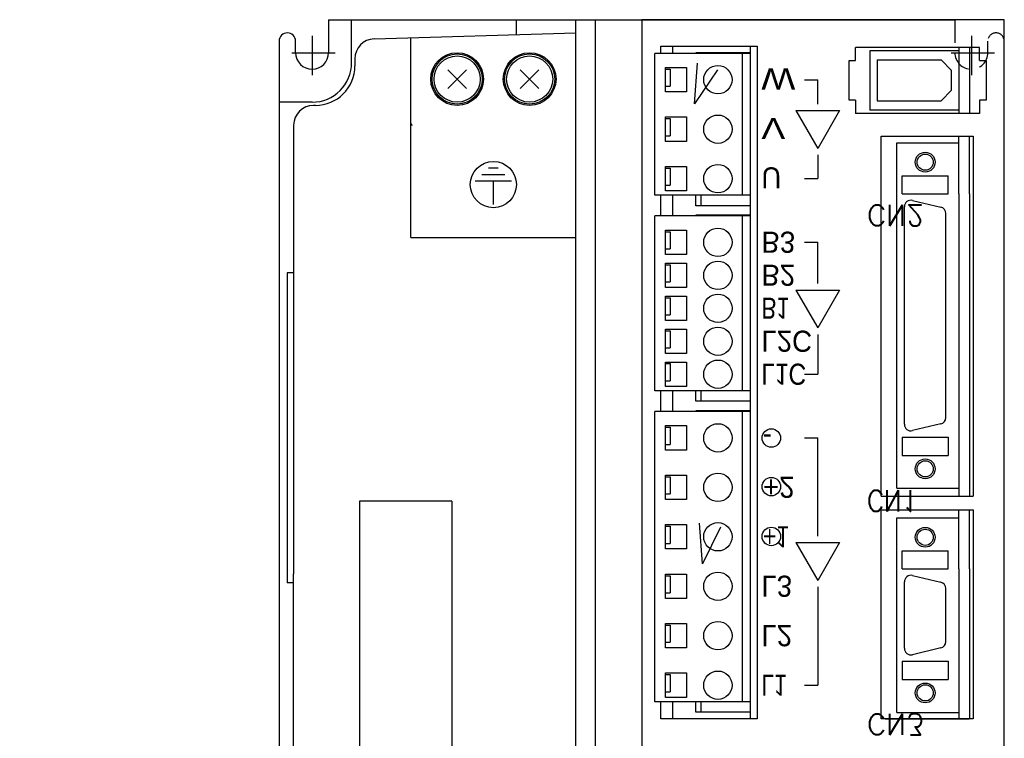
# Model space of a CAD drawing. Extents: x 4 to 2311, y -23 to 1597.
# Tile 12 of 18: x 280 to 355, y 1330 to 1384. Entities that reach past the tile are written whole.
import ezdxf

# ---------------------------------------------------------------- set-up
doc = ezdxf.new("R2010")
doc.units = 0
doc.header["$LTSCALE"] = 7
doc.header["$MEASUREMENT"] = 0
doc.linetypes.add('HIDDEN', pattern=[0.375, 0.25, -0.125])
for name, color, linetype in [('001', 7, 'CONTINUOUS'), ('002', 7, 'CONTINUOUS'), ('003', 7, 'CONTINUOUS'), ('2', 4, 'CONTINUOUS')]:
    doc.layers.add(name, color=color, linetype=linetype)
doc.styles.get("Standard").update_dxf_attribs({"font": 'Gulim.ttf', "width": 0.8})
doc.styles.add('TATEGAKI', font='TXT', dxfattribs={"height": 1, "bigfont": 'BIGFONT'})

msp = doc.modelspace()

# ---------------------------------------------------------------- linework, layer by layer
at = {"layer": '001', "color": 2}
for p, q in [((303.297, 1384.114), (350.797, 1384.114)), ((303.297, 1384.114), (303.297, 1381.614)), ((305.047, 1380.864), (305.047, 1384.114)), ((317.547, 1382.979), (317.547, 1384.114)), ((322.047, 1304.114), (322.047, 1384.114)), ((323.547, 1304.114), (323.547, 1384.114)), ((327.047, 1384.114), (327.047, 1304.114)), ((354.547, 1384.114), (327.047, 1384.114)), ((354.547, 1304.114), (354.547, 1384.114)), ((306.748, 1382.657), (322.047, 1383.114)), ((299.547, 1382.614), (299.547, 1305.614)), ((300.797, 1381.614), (300.797, 1382.489)), ((309.547, 1367.614), (309.547, 1382.74)), ((354.547, 1305.614), (354.547, 1382.489)), ((335.297, 1381.564), (328.047, 1381.564)), ((328.047, 1370.814), (328.047, 1381.564)), ((328.497, 1381.564), (328.497, 1382.114)), ((328.497, 1382.114), (335.797, 1382.114)), ((329.397, 1381.564), (329.397, 1382.114)), ((331.147, 1381.564), (331.147, 1381.614)), ((335.297, 1381.614), (331.147, 1381.614)), ((334.697, 1370.814), (334.697, 1381.564)), ((335.297, 1331.114), (335.297, 1382.114)), ((335.797, 1382.114), (335.797, 1331.114)), ((343.272, 1381.014), (343.272, 1382.014)), ((352.672, 1382.014), (343.272, 1382.014)), ((344.347, 1381.764), (344.347, 1377.264)), ((351.097, 1381.764), (344.347, 1381.764)), ((351.097, 1382.014), (351.097, 1377.014)), ((351.897, 1382.014), (351.897, 1377.014)), ((352.672, 1381.014), (352.672, 1382.014)), ((305.293, 1381.158), (305.293, 1380.614)), ((342.772, 1378.014), (342.772, 1381.014)), ((342.772, 1381.014), (343.272, 1381.014)), ((344.897, 1381.064), (344.897, 1377.964)), ((344.897, 1381.064), (349.747, 1381.064)), ((350.547, 1380.264), (349.747, 1381.064)), ((352.672, 1381.014), (353.172, 1381.014)), ((353.172, 1381.014), (353.172, 1378.014)), ((312.34, 1378.906), (313.754, 1380.321)), ((312.34, 1380.321), (313.754, 1378.906)), ((317.84, 1378.906), (319.254, 1380.321)), ((317.84, 1380.321), (319.254, 1378.906)), ((328.847, 1378.639), (328.847, 1380.489)), ((328.847, 1380.489), (330.447, 1380.489)), ((328.847, 1380.364), (329.197, 1380.364)), ((329.197, 1380.364), (329.197, 1379.064)), ((330.447, 1380.489), (330.447, 1378.639)), ((350.547, 1378.764), (350.547, 1380.264)), ((339.394, 1379.564), (340.394, 1379.564)), ((340.394, 1377.722), (340.394, 1379.564)), ((328.847, 1379.064), (329.197, 1379.064)), ((330.447, 1378.639), (328.847, 1378.639)), ((350.547, 1378.764), (349.747, 1377.964)), ((302.047, 1377.864), (299.547, 1377.864)), ((343.272, 1378.014), (342.772, 1378.014)), ((343.272, 1378.014), (343.272, 1377.014)), ((344.897, 1377.964), (349.747, 1377.964)), ((353.172, 1378.014), (352.672, 1378.014)), ((352.672, 1378.014), (352.672, 1377.014)), ((302.293, 1377.614), (302.147, 1377.614)), ((338.742, 1377.222), (342.045, 1377.222)), ((338.742, 1377.222), (340.394, 1374.362)), ((342.045, 1377.222), (340.394, 1374.362)), ((351.097, 1377.264), (344.347, 1377.264)), ((328.847, 1374.889), (328.847, 1376.739)), ((328.847, 1376.739), (330.447, 1376.739)), ((328.847, 1376.614), (329.197, 1376.614)), ((329.197, 1376.614), (329.197, 1375.314)), ((330.447, 1376.739), (330.447, 1374.889)), ((352.672, 1377.014), (343.272, 1377.014)), ((300.647, 1376.114), (300.647, 1342.114)), ((328.847, 1375.314), (329.197, 1375.314)), ((330.447, 1374.889), (328.847, 1374.889)), ((345.197, 1347.989), (345.197, 1375.289)), ((345.197, 1375.289), (352.197, 1375.289)), ((351.097, 1370.917), (351.097, 1375.289)), ((351.897, 1370.917), (351.897, 1375.289)), ((352.197, 1375.289), (352.197, 1347.989)), ((346.397, 1348.589), (346.397, 1374.789)), ((346.397, 1374.789), (351.097, 1374.789)), ((340.394, 1373.862), (340.394, 1372.064)), ((316.172, 1372.864), (315.422, 1372.864)), ((328.847, 1371.139), (328.847, 1372.989)), ((328.847, 1372.989), (330.447, 1372.989)), ((328.847, 1372.864), (329.197, 1372.864)), ((329.197, 1372.864), (329.197, 1371.564)), ((330.447, 1372.989), (330.447, 1371.139)), ((317.172, 1371.864), (314.422, 1371.864)), ((316.672, 1372.364), (314.922, 1372.364)), ((315.797, 1370.114), (315.797, 1371.864)), ((339.394, 1372.064), (340.394, 1372.064)), ((346.797, 1370.917), (346.797, 1372.289)), ((346.797, 1372.289), (350.297, 1372.289)), ((350.297, 1370.917), (350.297, 1372.289)), ((328.847, 1371.564), (329.197, 1371.564)), ((330.447, 1371.139), (328.847, 1371.139)), ((335.297, 1370.814), (328.047, 1370.814)), ((328.497, 1369.239), (328.497, 1370.814)), ((329.397, 1369.239), (329.397, 1370.814)), ((331.147, 1370.014), (331.147, 1370.814)), ((331.547, 1370.014), (331.547, 1370.814)), ((346.797, 1370.917), (350.297, 1370.917)), ((347.588, 1370.417), (349.738, 1369.905)), ((351.097, 1370.917), (351.097, 1347.989)), ((351.897, 1370.917), (351.897, 1347.989)), ((335.297, 1370.014), (331.147, 1370.014)), ((346.972, 1353.447), (346.972, 1369.931)), ((328.047, 1355.989), (328.047, 1369.239)), ((335.297, 1369.239), (328.047, 1369.239)), ((331.147, 1369.239), (331.147, 1369.289)), ((335.297, 1369.289), (331.147, 1369.289)), ((334.697, 1355.989), (334.697, 1369.239)), ((350.122, 1353.958), (350.122, 1369.419)), ((328.847, 1366.314), (328.847, 1368.164)), ((328.847, 1368.164), (330.447, 1368.164)), ((330.447, 1368.164), (330.447, 1366.314)), ((309.547, 1367.614), (322.047, 1367.614)), ((328.847, 1368.039), (329.197, 1368.039)), ((329.197, 1368.039), (329.197, 1366.739)), ((328.847, 1366.739), (329.197, 1366.739)), ((339.394, 1367.239), (340.394, 1367.239)), ((340.394, 1364.122), (340.394, 1367.239)), ((330.447, 1366.314), (328.847, 1366.314)), ((328.847, 1363.814), (328.847, 1365.664)), ((328.847, 1365.664), (330.447, 1365.664)), ((328.847, 1365.539), (329.197, 1365.539)), ((329.197, 1365.539), (329.197, 1364.239)), ((330.447, 1365.664), (330.447, 1363.814)), ((300.147, 1364.914), (300.147, 1341.414)), ((328.847, 1364.239), (329.197, 1364.239)), ((330.447, 1363.814), (328.847, 1363.814)), ((338.742, 1363.622), (342.045, 1363.622)), ((338.742, 1363.622), (340.394, 1360.762)), ((342.045, 1363.622), (340.394, 1360.762)), ((328.847, 1361.314), (328.847, 1363.164)), ((328.847, 1363.164), (330.447, 1363.164)), ((328.847, 1363.039), (329.197, 1363.039)), ((329.197, 1363.039), (329.197, 1361.739)), ((330.447, 1363.164), (330.447, 1361.314)), ((328.847, 1361.739), (329.197, 1361.739)), ((330.447, 1361.314), (328.847, 1361.314)), ((328.847, 1358.814), (328.847, 1360.664)), ((328.847, 1360.664), (330.447, 1360.664)), ((330.447, 1360.664), (330.447, 1358.814)), ((328.847, 1360.539), (329.197, 1360.539)), ((329.197, 1360.539), (329.197, 1359.239)), ((340.394, 1360.262), (340.394, 1357.239)), ((328.847, 1359.239), (329.197, 1359.239)), ((330.447, 1358.814), (328.847, 1358.814)), ((328.847, 1356.314), (328.847, 1358.164)), ((328.847, 1358.164), (330.447, 1358.164)), ((328.847, 1358.039), (329.197, 1358.039)), ((329.197, 1358.039), (329.197, 1356.739)), ((330.447, 1358.164), (330.447, 1356.314)), ((339.394, 1357.239), (340.394, 1357.239)), ((328.847, 1356.739), (329.197, 1356.739)), ((330.447, 1356.314), (328.847, 1356.314)), ((335.297, 1355.989), (328.047, 1355.989)), ((328.497, 1354.414), (328.497, 1355.989)), ((329.397, 1354.414), (329.397, 1355.989)), ((331.147, 1355.189), (331.147, 1355.989)), ((331.547, 1355.189), (331.547, 1355.989)), ((335.297, 1355.189), (331.147, 1355.189)), ((334.797, 1355.189), (334.797, 1355.174)), ((328.047, 1332.414), (328.047, 1354.414)), ((335.297, 1354.414), (328.047, 1354.414)), ((331.147, 1354.414), (331.147, 1354.464)), ((335.297, 1354.464), (331.147, 1354.464)), ((334.697, 1332.414), (334.697, 1354.414)), ((328.847, 1351.489), (328.847, 1353.339)), ((328.847, 1353.339), (330.447, 1353.339)), ((328.847, 1353.214), (329.197, 1353.214)), ((329.197, 1353.214), (329.197, 1351.914)), ((330.447, 1353.339), (330.447, 1351.489)), ((349.738, 1353.472), (347.588, 1352.96)), ((339.394, 1352.414), (340.394, 1352.414)), ((340.394, 1344.972), (340.394, 1352.414)), ((346.797, 1352.46), (346.797, 1351.089)), ((346.797, 1352.46), (350.297, 1352.46)), ((350.297, 1352.46), (350.297, 1351.089)), ((328.847, 1351.914), (329.197, 1351.914)), ((330.447, 1351.489), (328.847, 1351.489)), ((346.797, 1351.089), (350.297, 1351.089)), ((328.847, 1347.739), (328.847, 1349.589)), ((328.847, 1349.589), (330.447, 1349.589)), ((328.847, 1349.464), (329.197, 1349.464)), ((329.197, 1349.464), (329.197, 1348.164)), ((330.447, 1349.589), (330.447, 1347.739)), ((328.847, 1348.164), (329.197, 1348.164)), ((345.197, 1347.989), (352.197, 1347.989)), ((346.397, 1348.589), (351.097, 1348.589)), ((305.647, 1347.614), (305.647, 1311.114)), ((312.647, 1347.614), (305.647, 1347.614)), ((312.647, 1347.614), (312.647, 1311.114)), ((330.447, 1347.739), (328.847, 1347.739)), ((345.197, 1331.114), (345.197, 1346.964)), ((345.197, 1346.964), (352.197, 1346.964)), ((351.097, 1342.482), (351.097, 1346.964)), ((351.897, 1342.482), (351.897, 1346.964)), ((352.197, 1346.964), (352.197, 1331.114)), ((328.847, 1343.989), (328.847, 1345.839)), ((328.847, 1345.839), (330.447, 1345.839)), ((328.847, 1345.714), (329.197, 1345.714)), ((329.197, 1345.714), (329.197, 1344.414)), ((330.447, 1345.839), (330.447, 1343.989)), ((346.397, 1331.604), (346.397, 1346.354)), ((346.397, 1346.354), (351.097, 1346.354)), ((328.847, 1344.414), (329.197, 1344.414)), ((338.742, 1344.472), (342.045, 1344.472)), ((338.742, 1344.472), (340.394, 1341.612)), ((342.045, 1344.472), (340.394, 1341.612)), ((330.447, 1343.989), (328.847, 1343.989)), ((346.797, 1342.482), (346.797, 1343.854)), ((346.797, 1343.854), (350.297, 1343.854)), ((350.297, 1342.482), (350.297, 1343.854)), ((300.647, 1312.114), (300.647, 1342.114)), ((328.847, 1340.239), (328.847, 1342.089)), ((328.847, 1342.089), (330.447, 1342.089)), ((328.847, 1341.964), (329.197, 1341.964)), ((329.197, 1341.964), (329.197, 1340.664)), ((330.447, 1342.089), (330.447, 1340.239)), ((346.797, 1342.482), (350.297, 1342.482)), ((347.588, 1341.982), (349.738, 1341.47)), ((351.097, 1342.482), (351.097, 1331.114)), ((351.897, 1342.482), (351.897, 1331.114)), ((346.972, 1336.462), (346.972, 1341.496)), ((328.847, 1340.664), (329.197, 1340.664)), ((340.394, 1341.112), (340.394, 1333.664)), ((350.122, 1336.973), (350.122, 1340.984)), ((330.447, 1340.239), (328.847, 1340.239)), ((328.847, 1336.489), (328.847, 1338.339)), ((328.847, 1338.339), (330.447, 1338.339)), ((330.447, 1338.339), (330.447, 1336.489)), ((328.847, 1338.214), (329.197, 1338.214)), ((329.197, 1338.214), (329.197, 1336.914)), ((328.847, 1336.914), (329.197, 1336.914)), ((330.447, 1336.489), (328.847, 1336.489)), ((349.738, 1336.487), (347.588, 1335.975)), ((346.797, 1335.475), (346.797, 1334.104)), ((346.797, 1335.475), (350.297, 1335.475)), ((350.297, 1335.475), (350.297, 1334.104)), ((328.847, 1332.739), (328.847, 1334.589)), ((328.847, 1334.589), (330.447, 1334.589)), ((330.447, 1334.589), (330.447, 1332.739)), ((328.847, 1334.464), (329.197, 1334.464)), ((329.197, 1334.464), (329.197, 1333.164)), ((346.797, 1334.104), (350.297, 1334.104)), ((328.847, 1333.164), (329.197, 1333.164)), ((339.394, 1333.664), (340.394, 1333.664)), ((335.297, 1332.414), (328.047, 1332.414)), ((328.497, 1331.114), (328.497, 1332.414)), ((330.447, 1332.739), (328.847, 1332.739)), ((329.397, 1331.114), (329.397, 1332.414)), ((331.147, 1331.614), (331.147, 1332.414)), ((331.547, 1331.614), (331.547, 1332.414)), ((335.297, 1331.614), (331.147, 1331.614)), ((346.397, 1331.614), (346.397, 1331.604)), ((346.397, 1331.604), (351.097, 1331.604)), ((335.797, 1331.114), (328.497, 1331.114)), ((352.197, 1331.114), (345.197, 1331.114)), ((345.522, 1331.114), (351.872, 1331.114))]:
    msp.add_line(p, q, dxfattribs=at)
at = {"layer": '001', "color": 2, "linetype": 'HIDDEN'}
for p, q in [((350.797, 1384.114), (350.797, 1381.614)), ((353.297, 1381.614), (353.297, 1382.489))]:
    msp.add_line(p, q, dxfattribs=at)
at = {"layer": '001'}
for p, q in [((300.647, 1364.914), (300.147, 1364.914)), ((300.647, 1341.414), (300.147, 1341.414))]:
    msp.add_line(p, q, dxfattribs=at)
at = {"layer": '001', "color": 2}
for centre, radius in [((313.047, 1379.614), 2), ((318.547, 1379.614), 2), ((313.047, 1379.614), 1.9), ((313.047, 1379.614), 1.75), ((318.547, 1379.614), 1.9), ((318.547, 1379.614), 1.75), ((332.822, 1379.564), 1.075), ((332.822, 1375.814), 1.075), ((348.547, 1373.314), 0.75), ((315.797, 1371.614), 1.75), ((348.547, 1373.314), 0.613), ((332.822, 1372.064), 1.075), ((332.822, 1367.239), 1.075), ((332.822, 1364.739), 1.075), ((332.822, 1362.239), 1.075), ((332.822, 1359.739), 1.075), ((332.822, 1357.239), 1.075), ((332.822, 1352.414), 1.075), ((336.878, 1352.402), 0.7), ((348.547, 1350.064), 0.75), ((348.547, 1350.064), 0.613), ((332.822, 1348.664), 1.075), ((336.878, 1348.716), 0.7), ((332.822, 1344.914), 1.075), ((336.878, 1344.938), 0.7), ((348.547, 1344.879), 0.75), ((348.547, 1344.879), 0.613), ((332.822, 1341.164), 1.075), ((332.822, 1337.414), 1.075), ((332.822, 1333.664), 1.075), ((348.547, 1333.079), 0.75), ((348.547, 1333.079), 0.613)]:
    msp.add_circle(centre, radius, dxfattribs=at)
for centre, radius, start, end in [((300.172, 1382.489), 0.625, 0, 180), ((306.793, 1381.158), 1.5, 91.70938, 180), ((302.047, 1381.614), 1.25, 180, 0), ((302.047, 1380.864), 3, 270, 0), ((302.293, 1380.614), 3, 270, 0), ((302.147, 1376.114), 1.5, 90, 180), ((309.647, 1376.214), 0.1, 180, 270), ((347.472, 1369.931), 0.5, 76.6075, 180), ((349.622, 1369.419), 0.5, 0, 76.6075), ((349.622, 1353.958), 0.5, 283.3925, 0), ((347.472, 1353.447), 0.5, 180, 283.3925), ((347.472, 1341.496), 0.5, 76.6075, 180), ((349.622, 1340.984), 0.5, 0, 76.6075), ((349.622, 1336.973), 0.5, 283.3925, 0), ((347.472, 1336.462), 0.5, 180, 283.3925)]:
    msp.add_arc(centre, radius, start, end, dxfattribs=at)
at = {"layer": '001', "color": 2, "linetype": 'HIDDEN'}
for centre, radius, start, end in [((353.922, 1382.489), 0.625, 0, 180), ((352.047, 1381.614), 1.25, 180, 0)]:
    msp.add_arc(centre, radius, start, end, dxfattribs=at)
at = {"layer": '002', "color": 3}
for p, q in [((302.047, 1382.879), (302.047, 1379.9)), ((352.047, 1382.879), (352.047, 1379.9)), ((300.517, 1381.614), (303.796, 1381.614)), ((350.517, 1381.614), (353.796, 1381.614))]:
    msp.add_line(p, q, dxfattribs=at)
at = {"layer": '002', "color": 2}
for points in [[(332.797, 1380.308), (331.06, 1377.733), (331.276, 1380.831)], [(333.016, 1345.65), (331.667, 1342.853), (331.437, 1345.95)]]:
    msp.add_lwpolyline(points, dxfattribs=at)

# ---------------------------------------------------------------- texts
at = {"layer": '003', "text_generation_flag": 2}
for s, width, p in [('W', 1.3, (336.122, 1380.422)), ('V', 1.3, (336.122, 1376.672)), ('B1', 0.825, (336.122, 1363.042)), ('L1C', 0.883333, (336.122, 1358.042)), ('+1', 0.825, (336.247, 1345.717)), ('L1', 0.825, (336.122, 1334.467))]:
    msp.add_text(s, height=1.6, rotation=180, dxfattribs=dict(at, width=width)).set_placement(p)
for s, p in [('U', (336.122, 1372.922)), ('B3', (336.122, 1368.042)), ('B2', (336.122, 1365.542)), ('L2C', (336.122, 1360.542)), ('-', (336.222, 1353.217)), ('+2', (336.247, 1349.467)), ('L3', (336.122, 1341.967)), ('L2', (336.122, 1338.217))]:
    msp.add_text(s, height=1.6, rotation=180, dxfattribs=at).set_placement(p)
at = {"layer": '003', "style": 'TATEGAKI', "text_generation_flag": 2}
for s, p in [('CN2', (344.15, 1370.09)), ('CN3', (344.15, 1331.49))]:
    msp.add_text(s, height=1.6, rotation=180, dxfattribs=at).set_placement(p)
at = {"layer": '003', "style": 'TATEGAKI', "text_generation_flag": 2, "width": 0.883333}
msp.add_text('CN1', height=1.6, rotation=180, dxfattribs=at).set_placement((344.15, 1348.44))
at = {"layer": '2', "insert": (238.447, 1374.138), "char_height": 15, "attachment_point": 5}
msp.add_mtext('{\\f굴림체|b0|i0|c129|p49;SCALE(1/2)}', dxfattribs=at)

doc.saveas('drawing.dxf')
